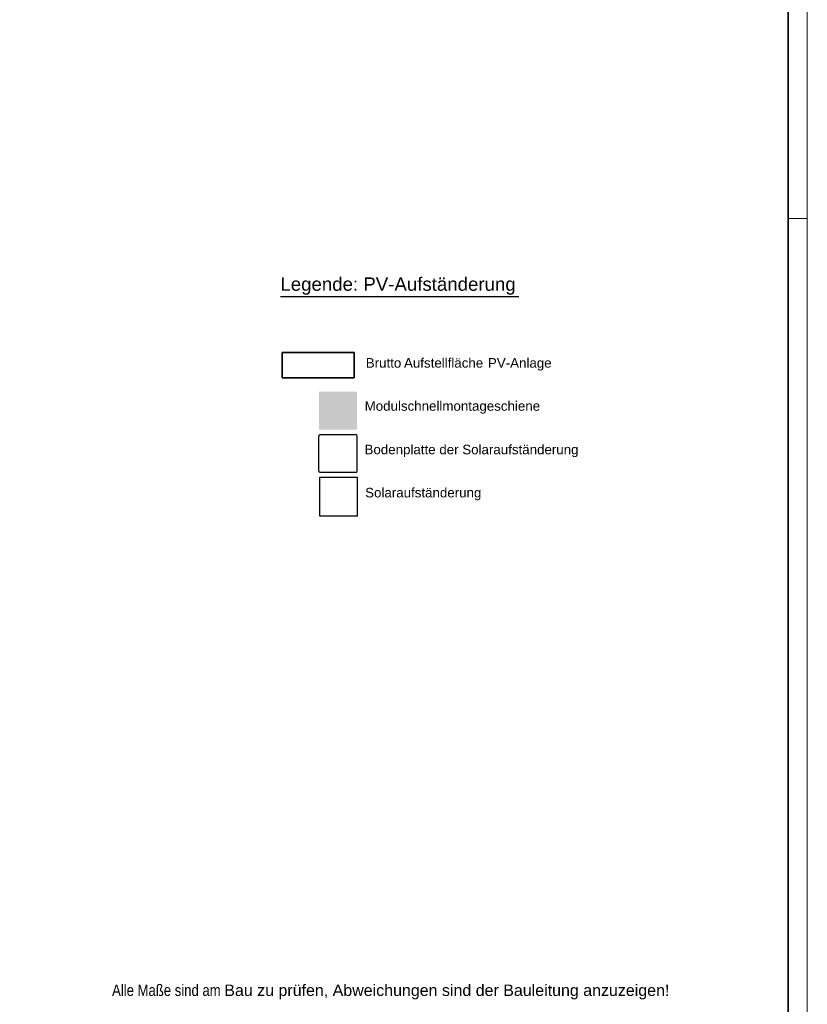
# Model space of a CAD drawing. Extents: x -720 to 300, y 62 to 1112.
# Tile 30 of 60: x 94 to 300, y 450 to 709. Entities that reach past the tile are written whole.
import ezdxf
from ezdxf.lldxf.tags import DXFTag

# ---------------------------------------------------------------- set-up
doc = ezdxf.new("R2010")
doc.units = 0
doc.layers.get('0').update_dxf_attribs({"lineweight": 13})
for name, color, linetype, lineweight in [('3_Solarbase-A06DNB2MMF', 7, 'Continuous', 25), ('E_Legende-A06DNB2JMF', 7, 'Continuous', 13), ('GreenRoofComponentLegend-A06DNB2NMF', 7, 'Continuous', 25), ('iwb_Plankopf Rahmen', 7, 'Continuous', 35), ('LEGENDE', 7, 'Continuous', 25), ('ModuleRail-A06DNB2OMF', 7, 'Continuous', 25)]:
    doc.layers.add(name, color=color, linetype=linetype, lineweight=lineweight)
doc.layers.add('E_PV_Aufstellzone-A06DNB2KMF', color=4, linetype='Continuous', lineweight=18, true_color=0x00ffff)
doc.layers.add('iwb_HB-Hinweis-Kopf-Archi', color=3, linetype='Continuous', lineweight=25, true_color=0x00ff00)
doc.styles.add('Arial', font='ARIALN.TTF')
doc.styles.get("Standard").update_dxf_attribs({"font": 'ARIALN.TTF'})
tags = doc.linetypes.add('grob-A06DNB2LMF', pattern=[14, 3, -8, 3]).pattern_tags.tags
tags[8:9] = [DXFTag(74, 4), DXFTag(75, 0), DXFTag(340, '0'), DXFTag(46, 0.0), DXFTag(50, 0.0), DXFTag(44, 0.0), DXFTag(45, 0.0)]
tags[6:7] = [DXFTag(74, 4), DXFTag(75, 0), DXFTag(340, '0'), DXFTag(46, 0.0), DXFTag(50, 0.0), DXFTag(44, 0.0), DXFTag(45, 0.0)]
tags[4:5] = [DXFTag(74, 4), DXFTag(75, 0), DXFTag(340, '0'), DXFTag(46, 0.0), DXFTag(50, 0.0), DXFTag(44, 0.0), DXFTag(45, 0.0)]

# ---------------------------------------------------------------- blocks, each defined once
blk = doc.blocks.new('Referenz-A06DNB2PMF')
at = {"layer": '3_Solarbase-A06DNB2MMF', "color": 5, "lineweight": -2, "true_color": 0x0000ff}
for p, q in [((182.41, 588.53), (172.41, 588.53)), ((172.41, 588.53), (172.41, 578.53)), ((182.41, 578.53), (182.41, 588.53)), ((172.41, 578.53), (182.41, 578.53))]:
    blk.add_line(p, q, dxfattribs=at)
at = {"layer": 'E_Legende-A06DNB2JMF', "linetype": 'Continuous', "lineweight": -2, "ltscale": 0.25}
blk.add_line((162.18, 635.99), (224.67, 635.99), dxfattribs=at)
at = {"layer": 'E_PV_Aufstellzone-A06DNB2KMF', "color": 7, "linetype": 'grob-A06DNB2LMF', "lineweight": 35, "ltscale": 0.35}
for p, q in [((162.68, 621.32), (181.51, 621.32)), ((162.68, 614.69), (162.68, 621.32)), ((181.51, 621.32), (181.51, 614.69)), ((181.51, 614.69), (162.68, 614.69))]:
    blk.add_line(p, q, dxfattribs=at)
at = {"layer": 'GreenRoofComponentLegend-A06DNB2NMF', "color": 96, "lineweight": -2, "true_color": 0x008000}
for p, q in [((172.25, 599.32), (172.4, 599.83)), ((172.25, 590.35), (172.25, 599.32)), ((172.4, 599.83), (182.11, 599.83)), ((182.11, 599.83), (182.25, 599.32)), ((182.25, 599.32), (182.25, 590.35)), ((172.4, 589.83), (172.25, 590.35)), ((182.11, 589.83), (172.4, 589.83)), ((182.25, 590.35), (182.11, 589.83))]:
    blk.add_line(p, q, dxfattribs=at)
at = {"layer": 'ModuleRail-A06DNB2OMF', "color": 16, "linetype": 'Continuous', "lineweight": -2, "ltscale": 0.25, "true_color": 0x8b0000}
for points in [[(172.28, 601.05), (172.28, 611.05), (182.28, 601.05)], [(182.28, 601.05), (172.28, 611.05), (182.28, 611.05)]]:
    blk.add_solid(points, dxfattribs=at)
at = {"layer": 'E_Legende-A06DNB2JMF', "linetype": 'Continuous', "ltscale": 0.13, "char_height": 2.5, "attachment_point": 1}
for s, insert in [('{\\fArial;Brutto}', (184.58, 619.83)), ('{\\fArial;Aufstellfläche}', (194.6, 619.83)), ('{\\fArial;PV-Anlage}', (216.61, 619.83))]:
    blk.add_mtext(s, dxfattribs=dict(at, insert=insert))
at = {"layer": 'GreenRoofComponentLegend-A06DNB2NMF', "linetype": 'Continuous', "lineweight": -2, "ltscale": 0.25, "char_height": 2.5, "attachment_point": 1}
for s, insert in [('{\\fArial;Modulschnellmontageschiene}', (184.28, 608.54)), ('{\\fArial;Bodenplatte der Solaraufständerung}', (184.25, 597.13)), ('{\\fArial;Solaraufständerung}', (184.41, 585.83))]:
    blk.add_mtext(s, dxfattribs=dict(at, insert=insert))
at = {"layer": 'LEGENDE', "linetype": 'ByBlock', "lineweight": 50, "ltscale": 0.5, "insert": (162.19, 640.98), "char_height": 3.5, "attachment_point": 1}
blk.add_mtext('{\\fArial;Legende: PV-Aufständerung}', dxfattribs=at)

msp = doc.modelspace()

# ---------------------------------------------------------------- linework, layer by layer
at = {"layer": 'iwb_Plankopf Rahmen', "color": 8, "linetype": 'Continuous', "lineweight": 5, "ltscale": 0.13, "true_color": 0x808080}
msp.add_line((300.35, 656.43), (295.35, 656.43), dxfattribs=at)
at = {"layer": 'iwb_Plankopf Rahmen', "color": 8, "lineweight": 13, "ltscale": 0.13, "true_color": 0x808080}
msp.add_lwpolyline([(300.35, 62.43), (-719.65, 62.43), (-719.65, 1112.43), (300.35, 1112.43), (300.35, 62.43)], close=True, dxfattribs=at)
at = {"layer": 'iwb_Plankopf Rahmen', "ltscale": 0.35}
msp.add_lwpolyline([(-699.65, 67.43), (-699.65, 1107.43), (295.35, 1107.43), (295.35, 67.43), (-599.65, 67.43), (-699.65, 67.43)], close=True, dxfattribs=at)

# ---------------------------------------------------------------- block references
at = {"color": 8, "lineweight": 25, "ltscale": 0.25, "true_color": 0x808080}
msp.add_blockref('Referenz-A06DNB2PMF', (0, 0), dxfattribs=at)

# ---------------------------------------------------------------- texts
at = {"layer": 'iwb_HB-Hinweis-Kopf-Archi', "lineweight": 25, "ltscale": 0.25, "insert": (118.06, 455.68), "char_height": 3, "width": 6120, "attachment_point": 1, "line_spacing_factor": 0.8, "style": 'Arial'}
msp.add_mtext('Alle Maße sind am \\fArial|b0|i0|c0|p34;Bau zu prüfen, Abweichungen sind der Bauleitung anzuzeigen!', dxfattribs=at)

doc.saveas('drawing.dxf')
